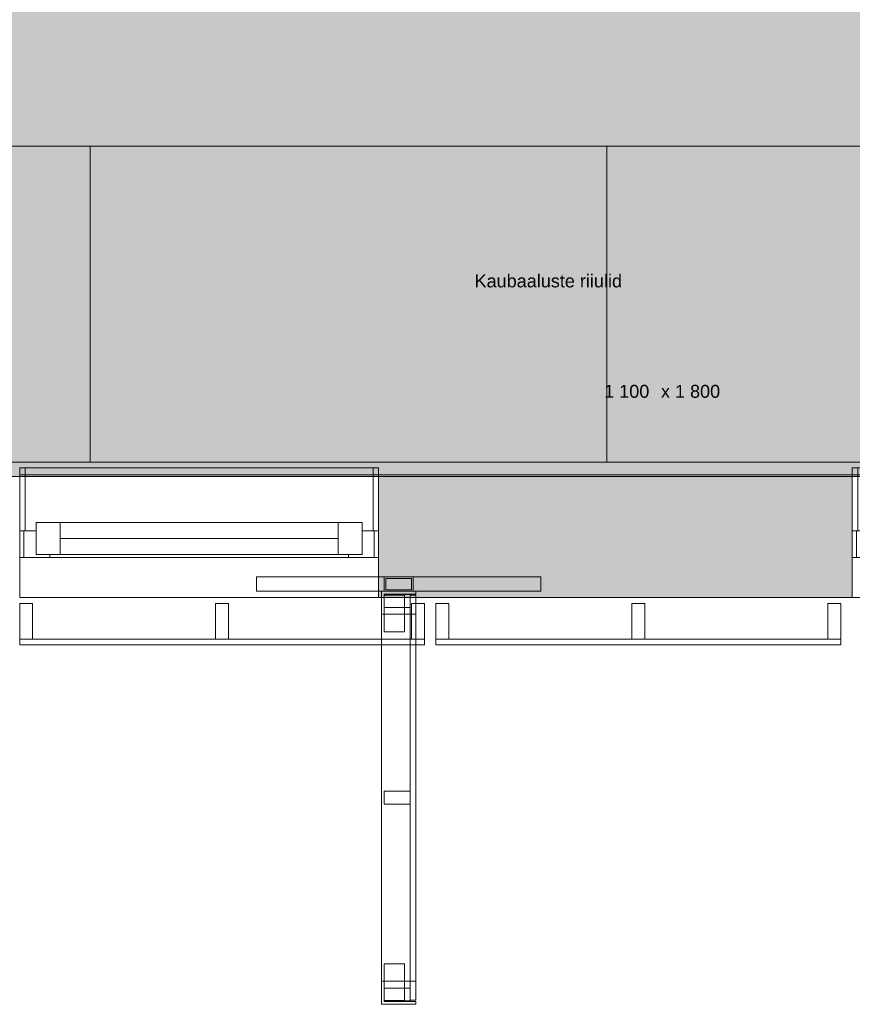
# Model space of a CAD drawing. Header units: millimetres. Extents: x -30 to 102382, y -31808 to 51594.
# Tile 162 of 172: x 84100 to 87000, y 18192 to 21620. Entities that reach past the tile are written whole.
import ezdxf
from ezdxf.enums import TextEntityAlignment as Align

# ---------------------------------------------------------------- set-up
doc = ezdxf.new("R2010")
doc.units = ezdxf.units.MM
doc.header["$MEASUREMENT"] = 0
for name, pattern in [('Dashed', [127, 63.5, -63.5]), ('tl_xref_DASH_2.5-1.25', [3750, 2500, -1250]), ('Wipeout_Contour', [1000, 0, -1000])]:
    doc.linetypes.add(name, pattern=pattern)
for name, color, linetype in [('04 Välissein kandev proj.AR', 7, 'Continuous'), ('06 Põrand proj.AR', 7, 'Continuous'), ('13 Fassaadikate välisosa.AR', 7, 'Continuous'), ('18 Ava katted ja varjestus.AR', 7, 'Continuous'), ('20 Tehnoloogia.AR', 7, 'Continuous'), ('44 Sisustus_ erimööbel tähis.SA', 7, 'Continuous'), ('47 Siseviimistlus_ põrand.SA', 7, 'Continuous'), ('47 Siseviimistlus_ sein.SA', 7, 'Continuous')]:
    doc.layers.add(name, color=color, linetype=linetype)
doc.styles.add('GENERATED_STYLE_3', font='arial.ttf')

# ---------------------------------------------------------------- blocks, each defined once
blk = doc.blocks.new('Bookshelf 02 26[216]_2', base_point=(82545, 20080))
at = {"layer": '20 Tehnoloogia.AR', "color": 7, "linetype": 'Continuous', "lineweight": 20, "flags": 128}
blk.add_lwpolyline([(82545, 20080), (84345, 20080), (84345, 21180), (82545, 21180)], close=True, dxfattribs=at)
blk = doc.blocks.new('FSD-01[457]_2', base_point=(85550, 19588))
at = {"layer": '13 Fassaadikate välisosa.AR', "color": 7, "linetype": 'Continuous', "lineweight": 20}
blk.add_line((86960, 19443), (85550, 19443), dxfattribs=at)
blk.add_line((86960, 19443), (85550, 19443), dxfattribs=at)
blk.add_line((86960, 19443), (85550, 19443), dxfattribs=at)
blk.add_line((86960, 19443), (85550, 19443), dxfattribs=at)
at = {"color": 254, "linetype": 'Wipeout_Contour', "lineweight": 0, "ltscale": 351087.51743}
blk.add_wipeout([(85550, 19588), (85550, 19463), (85595, 19463), (85595, 19588)], dxfattribs=at).dxf.layer = '13 Fassaadikate välisosa.AR'
at = {"color": 254, "linetype": 'Wipeout_Contour', "lineweight": 0, "ltscale": 353749.630937}
blk.add_wipeout([(86232.5, 19588), (86232.5, 19463), (86277.5, 19463), (86277.5, 19588)], dxfattribs=at).dxf.layer = '13 Fassaadikate välisosa.AR'
at = {"color": 254, "linetype": 'Wipeout_Contour', "lineweight": 0, "ltscale": 356412.771488}
blk.add_wipeout([(86915, 19588), (86915, 19463), (86960, 19463), (86960, 19588)], dxfattribs=at).dxf.layer = '13 Fassaadikate välisosa.AR'
at = {"layer": '13 Fassaadikate välisosa.AR', "color": 7, "linetype": 'Continuous', "lineweight": 20}
for p, q in [((85550, 19588), (85595, 19588)), ((85550, 19463), (85550, 19588)), ((85595, 19588), (85595, 19463)), ((86232.5, 19588), (86277.5, 19588)), ((86232.5, 19463), (86232.5, 19588)), ((86277.5, 19588), (86277.5, 19463)), ((86915, 19588), (86960, 19588)), ((86915, 19463), (86915, 19588)), ((86960, 19588), (86960, 19463)), ((85595, 19463), (85550, 19463)), ((86960, 19463), (85550, 19463)), ((85550, 19443), (85550, 19463)), ((86960, 19463), (85550, 19463)), ((85550, 19443), (85550, 19463)), ((86960, 19463), (85550, 19463)), ((85550, 19443), (85550, 19463)), ((86960, 19463), (85550, 19463)), ((85550, 19443), (85550, 19463)), ((86277.5, 19463), (86232.5, 19463)), ((86960, 19463), (86915, 19463)), ((86960, 19443), (86960, 19463)), ((86960, 19443), (86960, 19463)), ((86960, 19443), (86960, 19463)), ((86960, 19443), (86960, 19463))]:
    blk.add_line(p, q, dxfattribs=at)
blk = doc.blocks.new('FSD-02[458]_2', base_point=(85550, 19588))
at = {"layer": '13 Fassaadikate välisosa.AR', "color": 7, "linetype": 'Continuous', "lineweight": 20}
blk.add_line((86960, 19443), (85550, 19443), dxfattribs=at)
blk.add_line((86960, 19443), (85550, 19443), dxfattribs=at)
blk.add_line((86960, 19443), (85550, 19443), dxfattribs=at)
blk.add_line((86960, 19443), (85550, 19443), dxfattribs=at)
blk.add_line((86960, 19443), (85550, 19443), dxfattribs=at)
blk.add_line((86960, 19443), (85550, 19443), dxfattribs=at)
blk.add_line((86960, 19443), (85550, 19443), dxfattribs=at)
blk.add_line((86960, 19443), (85550, 19443), dxfattribs=at)
blk.add_line((86960, 19443), (85550, 19443), dxfattribs=at)
at = {"color": 254, "linetype": 'Wipeout_Contour', "lineweight": 0, "ltscale": 351087.517436}
blk.add_wipeout([(85550, 19588), (85550, 19463), (85595, 19463), (85595, 19588)], dxfattribs=at).dxf.layer = '13 Fassaadikate välisosa.AR'
at = {"color": 254, "linetype": 'Wipeout_Contour', "lineweight": 0, "ltscale": 353749.630943}
blk.add_wipeout([(86232.5, 19588), (86232.5, 19463), (86277.5, 19463), (86277.5, 19588)], dxfattribs=at).dxf.layer = '13 Fassaadikate välisosa.AR'
at = {"color": 254, "linetype": 'Wipeout_Contour', "lineweight": 0, "ltscale": 356412.771494}
blk.add_wipeout([(86915, 19588), (86915, 19463), (86960, 19463), (86960, 19588)], dxfattribs=at).dxf.layer = '13 Fassaadikate välisosa.AR'
at = {"layer": '13 Fassaadikate välisosa.AR', "color": 7, "linetype": 'Continuous', "lineweight": 20}
for p, q in [((85550, 19588), (85595, 19588)), ((85550, 19463), (85550, 19588)), ((85595, 19588), (85595, 19463)), ((86232.5, 19588), (86277.5, 19588)), ((86232.5, 19463), (86232.5, 19588)), ((86277.5, 19588), (86277.5, 19463)), ((86915, 19588), (86960, 19588)), ((86915, 19463), (86915, 19588)), ((86960, 19588), (86960, 19463)), ((85595, 19463), (85550, 19463)), ((86960, 19463), (85550, 19463)), ((85550, 19443), (85550, 19463)), ((86960, 19463), (85550, 19463)), ((85550, 19443), (85550, 19463)), ((86960, 19463), (85550, 19463)), ((85550, 19443), (85550, 19463)), ((86960, 19463), (85550, 19463)), ((85550, 19443), (85550, 19463)), ((86960, 19463), (85550, 19463)), ((85550, 19443), (85550, 19463)), ((86960, 19463), (85550, 19463)), ((85550, 19443), (85550, 19463)), ((86960, 19463), (85550, 19463)), ((85550, 19443), (85550, 19463)), ((86960, 19463), (85550, 19463)), ((85550, 19443), (85550, 19463)), ((86960, 19463), (85550, 19463)), ((85550, 19443), (85550, 19463)), ((86277.5, 19463), (86232.5, 19463)), ((86960, 19463), (86915, 19463)), ((86960, 19443), (86960, 19463)), ((86960, 19443), (86960, 19463)), ((86960, 19443), (86960, 19463)), ((86960, 19443), (86960, 19463)), ((86960, 19443), (86960, 19463)), ((86960, 19443), (86960, 19463)), ((86960, 19443), (86960, 19463)), ((86960, 19443), (86960, 19463)), ((86960, 19443), (86960, 19463))]:
    blk.add_line(p, q, dxfattribs=at)
blk = doc.blocks.new('FSD-02[459]_2', base_point=(85550, 19588))
at = {"layer": '13 Fassaadikate välisosa.AR', "color": 7, "linetype": 'Continuous', "lineweight": 20}
blk.add_line((86960, 19443), (85550, 19443), dxfattribs=at)
blk.add_line((86960, 19443), (85550, 19443), dxfattribs=at)
blk.add_line((86960, 19443), (85550, 19443), dxfattribs=at)
blk.add_line((86960, 19443), (85550, 19443), dxfattribs=at)
blk.add_line((86960, 19443), (85550, 19443), dxfattribs=at)
blk.add_line((86960, 19443), (85550, 19443), dxfattribs=at)
blk.add_line((86960, 19443), (85550, 19443), dxfattribs=at)
blk.add_line((86960, 19443), (85550, 19443), dxfattribs=at)
blk.add_line((86960, 19443), (85550, 19443), dxfattribs=at)
at = {"color": 254, "linetype": 'Wipeout_Contour', "lineweight": 0, "ltscale": 351087.517436}
blk.add_wipeout([(85550, 19588), (85550, 19463), (85595, 19463), (85595, 19588)], dxfattribs=at).dxf.layer = '13 Fassaadikate välisosa.AR'
at = {"color": 254, "linetype": 'Wipeout_Contour', "lineweight": 0, "ltscale": 353749.630943}
blk.add_wipeout([(86232.5, 19588), (86232.5, 19463), (86277.5, 19463), (86277.5, 19588)], dxfattribs=at).dxf.layer = '13 Fassaadikate välisosa.AR'
at = {"color": 254, "linetype": 'Wipeout_Contour', "lineweight": 0, "ltscale": 356412.771494}
blk.add_wipeout([(86915, 19588), (86915, 19463), (86960, 19463), (86960, 19588)], dxfattribs=at).dxf.layer = '13 Fassaadikate välisosa.AR'
at = {"layer": '13 Fassaadikate välisosa.AR', "color": 7, "linetype": 'Continuous', "lineweight": 20}
for p, q in [((85550, 19588), (85595, 19588)), ((85550, 19463), (85550, 19588)), ((85595, 19588), (85595, 19463)), ((86232.5, 19588), (86277.5, 19588)), ((86232.5, 19463), (86232.5, 19588)), ((86277.5, 19588), (86277.5, 19463)), ((86915, 19588), (86960, 19588)), ((86915, 19463), (86915, 19588)), ((86960, 19588), (86960, 19463)), ((85595, 19463), (85550, 19463)), ((86960, 19463), (85550, 19463)), ((85550, 19443), (85550, 19463)), ((86960, 19463), (85550, 19463)), ((85550, 19443), (85550, 19463)), ((86960, 19463), (85550, 19463)), ((85550, 19443), (85550, 19463)), ((86960, 19463), (85550, 19463)), ((85550, 19443), (85550, 19463)), ((86960, 19463), (85550, 19463)), ((85550, 19443), (85550, 19463)), ((86960, 19463), (85550, 19463)), ((85550, 19443), (85550, 19463)), ((86960, 19463), (85550, 19463)), ((85550, 19443), (85550, 19463)), ((86960, 19463), (85550, 19463)), ((85550, 19443), (85550, 19463)), ((86960, 19463), (85550, 19463)), ((85550, 19443), (85550, 19463)), ((86277.5, 19463), (86232.5, 19463)), ((86960, 19463), (86915, 19463)), ((86960, 19443), (86960, 19463)), ((86960, 19443), (86960, 19463)), ((86960, 19443), (86960, 19463)), ((86960, 19443), (86960, 19463)), ((86960, 19443), (86960, 19463)), ((86960, 19443), (86960, 19463)), ((86960, 19443), (86960, 19463)), ((86960, 19443), (86960, 19463)), ((86960, 19443), (86960, 19463))]:
    blk.add_line(p, q, dxfattribs=at)
blk = doc.blocks.new('FSD-01[460]_2', base_point=(84100, 19588))
at = {"layer": '13 Fassaadikate välisosa.AR', "color": 7, "linetype": 'Continuous', "lineweight": 20}
blk.add_line((85510, 19443), (84100, 19443), dxfattribs=at)
blk.add_line((85510, 19443), (84100, 19443), dxfattribs=at)
blk.add_line((85510, 19443), (84100, 19443), dxfattribs=at)
blk.add_line((85510, 19443), (84100, 19443), dxfattribs=at)
at = {"color": 254, "linetype": 'Wipeout_Contour', "lineweight": 0, "ltscale": 345435.26236}
blk.add_wipeout([(84100, 19588), (84100, 19463), (84145, 19463), (84145, 19588)], dxfattribs=at).dxf.layer = '13 Fassaadikate välisosa.AR'
at = {"color": 254, "linetype": 'Wipeout_Contour', "lineweight": 0, "ltscale": 348095.114842}
blk.add_wipeout([(84782.5, 19588), (84782.5, 19463), (84827.5, 19463), (84827.5, 19588)], dxfattribs=at).dxf.layer = '13 Fassaadikate välisosa.AR'
at = {"color": 254, "linetype": 'Wipeout_Contour', "lineweight": 0, "ltscale": 350756.045238}
blk.add_wipeout([(85465, 19588), (85465, 19463), (85510, 19463), (85510, 19588)], dxfattribs=at).dxf.layer = '13 Fassaadikate välisosa.AR'
at = {"layer": '13 Fassaadikate välisosa.AR', "color": 7, "linetype": 'Continuous', "lineweight": 20}
for p, q in [((84100, 19588), (84145, 19588)), ((84100, 19463), (84100, 19588)), ((84145, 19588), (84145, 19463)), ((84782.5, 19588), (84827.5, 19588)), ((84782.5, 19463), (84782.5, 19588)), ((84827.5, 19588), (84827.5, 19463)), ((85465, 19588), (85510, 19588)), ((85465, 19463), (85465, 19588)), ((85510, 19588), (85510, 19463)), ((84145, 19463), (84100, 19463)), ((85510, 19463), (84100, 19463)), ((84100, 19443), (84100, 19463)), ((85510, 19463), (84100, 19463)), ((84100, 19443), (84100, 19463)), ((85510, 19463), (84100, 19463)), ((84100, 19443), (84100, 19463)), ((85510, 19463), (84100, 19463)), ((84100, 19443), (84100, 19463)), ((84827.5, 19463), (84782.5, 19463)), ((85510, 19463), (85465, 19463)), ((85510, 19443), (85510, 19463)), ((85510, 19443), (85510, 19463)), ((85510, 19443), (85510, 19463)), ((85510, 19443), (85510, 19463))]:
    blk.add_line(p, q, dxfattribs=at)
blk = doc.blocks.new('FSD-02[461]_2', base_point=(84100, 19588))
at = {"layer": '13 Fassaadikate välisosa.AR', "color": 7, "linetype": 'Continuous', "lineweight": 20}
blk.add_line((85510, 19443), (84100, 19443), dxfattribs=at)
blk.add_line((85510, 19443), (84100, 19443), dxfattribs=at)
blk.add_line((85510, 19443), (84100, 19443), dxfattribs=at)
blk.add_line((85510, 19443), (84100, 19443), dxfattribs=at)
blk.add_line((85510, 19443), (84100, 19443), dxfattribs=at)
blk.add_line((85510, 19443), (84100, 19443), dxfattribs=at)
blk.add_line((85510, 19443), (84100, 19443), dxfattribs=at)
blk.add_line((85510, 19443), (84100, 19443), dxfattribs=at)
blk.add_line((85510, 19443), (84100, 19443), dxfattribs=at)
at = {"color": 254, "linetype": 'Wipeout_Contour', "lineweight": 0, "ltscale": 345435.262366}
blk.add_wipeout([(84100, 19588), (84100, 19463), (84145, 19463), (84145, 19588)], dxfattribs=at).dxf.layer = '13 Fassaadikate välisosa.AR'
at = {"color": 254, "linetype": 'Wipeout_Contour', "lineweight": 0, "ltscale": 348095.114848}
blk.add_wipeout([(84782.5, 19588), (84782.5, 19463), (84827.5, 19463), (84827.5, 19588)], dxfattribs=at).dxf.layer = '13 Fassaadikate välisosa.AR'
at = {"color": 254, "linetype": 'Wipeout_Contour', "lineweight": 0, "ltscale": 350756.045244}
blk.add_wipeout([(85465, 19588), (85465, 19463), (85510, 19463), (85510, 19588)], dxfattribs=at).dxf.layer = '13 Fassaadikate välisosa.AR'
at = {"layer": '13 Fassaadikate välisosa.AR', "color": 7, "linetype": 'Continuous', "lineweight": 20}
for p, q in [((84100, 19588), (84145, 19588)), ((84100, 19463), (84100, 19588)), ((84145, 19588), (84145, 19463)), ((84782.5, 19588), (84827.5, 19588)), ((84782.5, 19463), (84782.5, 19588)), ((84827.5, 19588), (84827.5, 19463)), ((85465, 19588), (85510, 19588)), ((85465, 19463), (85465, 19588)), ((85510, 19588), (85510, 19463)), ((84145, 19463), (84100, 19463)), ((85510, 19463), (84100, 19463)), ((84100, 19443), (84100, 19463)), ((85510, 19463), (84100, 19463)), ((84100, 19443), (84100, 19463)), ((85510, 19463), (84100, 19463)), ((84100, 19443), (84100, 19463)), ((85510, 19463), (84100, 19463)), ((84100, 19443), (84100, 19463)), ((85510, 19463), (84100, 19463)), ((84100, 19443), (84100, 19463)), ((85510, 19463), (84100, 19463)), ((84100, 19443), (84100, 19463)), ((85510, 19463), (84100, 19463)), ((84100, 19443), (84100, 19463)), ((85510, 19463), (84100, 19463)), ((84100, 19443), (84100, 19463)), ((85510, 19463), (84100, 19463)), ((84100, 19443), (84100, 19463)), ((84827.5, 19463), (84782.5, 19463)), ((85510, 19463), (85465, 19463)), ((85510, 19443), (85510, 19463)), ((85510, 19443), (85510, 19463)), ((85510, 19443), (85510, 19463)), ((85510, 19443), (85510, 19463)), ((85510, 19443), (85510, 19463)), ((85510, 19443), (85510, 19463)), ((85510, 19443), (85510, 19463)), ((85510, 19443), (85510, 19463)), ((85510, 19443), (85510, 19463))]:
    blk.add_line(p, q, dxfattribs=at)
blk = doc.blocks.new('FSV-02[560]_2', base_point=(84925, 18192))
at = {"layer": '18 Ava katted ja varjestus.AR', "color": 7, "linetype": 'Continuous', "lineweight": 20}
for p, q in [((85914.9, 19680), (84925, 19680)), ((84925, 19630), (84925, 19680)), ((85914.9, 19680), (84925, 19680)), ((84925, 19630), (84925, 19680)), ((85369.9, 19680), (85469.9, 19680)), ((85914.9, 19630), (85914.9, 19680)), ((85914.9, 19630), (85914.9, 19680)), ((85374.9, 19675), (85464.9, 19675)), ((85369.9, 19489.3), (85439.9, 19489.3)), ((85439.9, 19489.3), (85369.9, 19489.3)), ((85439.9, 18332.8), (85369.9, 18332.8)), ((85369.9, 18332.8), (85439.9, 18332.8))]:
    blk.add_line(p, q, dxfattribs=at)
at = {"color": 254, "linetype": 'Wipeout_Contour', "lineweight": 0, "ltscale": 350536.00586}
blk.add_wipeout([(85369.9, 19573.6), (85459.9, 19573.6), (85459.9, 19618.6), (85369.9, 19618.6)], dxfattribs=at).dxf.layer = '18 Ava katted ja varjestus.AR'
at = {"color": 254, "linetype": 'Wipeout_Contour', "lineweight": 0, "ltscale": 349933.449179}
blk.add_wipeout([(85369.9, 18888.5), (85459.9, 18888.5), (85459.9, 18933.5), (85369.9, 18933.5)], dxfattribs=at).dxf.layer = '18 Ava katted ja varjestus.AR'
at = {"color": 254, "linetype": 'Wipeout_Contour', "lineweight": 0, "ltscale": 349351.326582}
blk.add_wipeout([(85369.9, 18203.5), (85459.9, 18203.5), (85459.9, 18248.5), (85369.9, 18248.5)], dxfattribs=at).dxf.layer = '18 Ava katted ja varjestus.AR'
at = {"layer": '18 Ava katted ja varjestus.AR', "color": 7, "linetype": 'Continuous', "lineweight": 20}
for p, q in [((85369.9, 19573.6), (85369.9, 19618.6)), ((85369.9, 19618.6), (85459.9, 19618.6)), ((85459.9, 19618.6), (85459.9, 19573.6)), ((85459.9, 19573.6), (85369.9, 19573.6)), ((85369.9, 18888.5), (85369.9, 18933.5)), ((85369.9, 18933.5), (85459.9, 18933.5)), ((85459.9, 18933.5), (85459.9, 18888.5)), ((85459.9, 18888.5), (85369.9, 18888.5)), ((85369.9, 18203.5), (85369.9, 18248.5)), ((85369.9, 18248.5), (85459.9, 18248.5)), ((85459.9, 18248.5), (85459.9, 18203.5)), ((85459.9, 18203.5), (85369.9, 18203.5))]:
    blk.add_line(p, q, dxfattribs=at)
at = {"color": 254, "linetype": 'Wipeout_Contour', "lineweight": 0, "ltscale": 525742.155762}
blk.add_wipeout([(85359.9, 19550.1), (85369.9, 19550.1), (85369.9, 19620.1), (85479.9, 19620.1), (85479.9, 19630.1), (85359.9, 19630.1)], dxfattribs=at).dxf.layer = '18 Ava katted ja varjestus.AR'
at = {"color": 254, "linetype": 'Wipeout_Contour', "lineweight": 0, "ltscale": 523954.228451}
blk.add_wipeout([(85359.9, 18192), (85479.9, 18192), (85479.9, 18202), (85369.9, 18202), (85369.9, 18272), (85359.9, 18272)], dxfattribs=at).dxf.layer = '18 Ava katted ja varjestus.AR'
at = {"layer": '18 Ava katted ja varjestus.AR', "color": 7, "linetype": 'Continuous', "lineweight": 20}
for p, q in [((85369.9, 19630), (85369.9, 19680)), ((85469.9, 19680), (85469.9, 19630)), ((85374.9, 19635), (85374.9, 19675)), ((85464.9, 19675), (85464.9, 19635)), ((85914.9, 19630), (84925, 19630)), ((85914.9, 19630), (84925, 19630)), ((85479.9, 19630.1), (85359.9, 19630.1)), ((85359.9, 19630.1), (85359.9, 19550.1)), ((85469.9, 19630), (85369.9, 19630)), ((85369.9, 19620.1), (85479.9, 19620.1)), ((85369.9, 19550.1), (85369.9, 19620.1)), ((85369.9, 19489.3), (85369.9, 19616.6)), ((85369.9, 19616.6), (85439.9, 19616.6)), ((85369.9, 19616.6), (85369.9, 19489.3)), ((85439.9, 19616.6), (85369.9, 19616.6)), ((85464.9, 19635), (85374.9, 19635)), ((85439.9, 19489.3), (85439.9, 19616.6)), ((85439.9, 19616.6), (85439.9, 19489.3)), ((85459.9, 19616), (85459.9, 18206)), ((85479.9, 19616), (85459.9, 19616)), ((85459.9, 19616), (85459.9, 18206)), ((85479.9, 19616), (85459.9, 19616)), ((85459.9, 19616), (85459.9, 18206)), ((85479.9, 19616), (85459.9, 19616)), ((85459.9, 19616), (85459.9, 18206)), ((85479.9, 19616), (85459.9, 19616)), ((85459.9, 19616), (85459.9, 18206)), ((85479.9, 19616), (85459.9, 19616)), ((85459.9, 19616), (85459.9, 18206)), ((85479.9, 19616), (85459.9, 19616)), ((85459.9, 19616), (85459.9, 18206)), ((85479.9, 19616), (85459.9, 19616)), ((85459.9, 19616), (85459.9, 18206)), ((85479.9, 19616), (85459.9, 19616)), ((85459.9, 19616), (85459.9, 18206)), ((85479.9, 19616), (85459.9, 19616)), ((85479.9, 19620.1), (85479.9, 19630.1)), ((85479.9, 19616), (85479.9, 18206)), ((85479.9, 19616), (85479.9, 18206)), ((85479.9, 19616), (85479.9, 18206)), ((85479.9, 19616), (85479.9, 18206)), ((85479.9, 19616), (85479.9, 18206)), ((85479.9, 19616), (85479.9, 18206)), ((85479.9, 19616), (85479.9, 18206)), ((85479.9, 19616), (85479.9, 18206)), ((85479.9, 19616), (85479.9, 18206)), ((85359.9, 19550.1), (85369.9, 19550.1)), ((85359.9, 19550.1), (85359.9, 18272)), ((85479.9, 19550.1), (85359.9, 19550.1)), ((85359.9, 19550.1), (85359.9, 18272)), ((85479.9, 19550.1), (85359.9, 19550.1)), ((85479.9, 19550.1), (85479.9, 18272)), ((85479.9, 19550.1), (85479.9, 18272)), ((85369.9, 18332.8), (85369.9, 18205.5)), ((85369.9, 18205.5), (85369.9, 18332.8)), ((85439.9, 18332.8), (85439.9, 18205.5)), ((85439.9, 18205.5), (85439.9, 18332.8)), ((85369.9, 18272), (85359.9, 18272)), ((85359.9, 18272), (85359.9, 18192)), ((85479.9, 18272), (85359.9, 18272)), ((85479.9, 18272), (85359.9, 18272)), ((85369.9, 18202), (85369.9, 18272)), ((85439.9, 18205.5), (85369.9, 18205.5)), ((85369.9, 18205.5), (85439.9, 18205.5)), ((85479.9, 18206), (85459.9, 18206)), ((85479.9, 18206), (85459.9, 18206)), ((85479.9, 18206), (85459.9, 18206)), ((85479.9, 18206), (85459.9, 18206)), ((85479.9, 18206), (85459.9, 18206)), ((85479.9, 18206), (85459.9, 18206)), ((85479.9, 18206), (85459.9, 18206)), ((85479.9, 18206), (85459.9, 18206)), ((85479.9, 18206), (85459.9, 18206)), ((85359.9, 18192), (85479.9, 18192)), ((85479.9, 18202), (85369.9, 18202)), ((85479.9, 18192), (85479.9, 18202))]:
    blk.add_line(p, q, dxfattribs=at)
blk = doc.blocks.new('Bookshelf 02 26[617]_2', base_point=(84345, 20080))
at = {"layer": '20 Tehnoloogia.AR', "color": 7, "linetype": 'Continuous', "lineweight": 20, "flags": 128}
blk.add_lwpolyline([(84345, 20080), (86145, 20080), (86145, 21180), (84345, 21180)], close=True, dxfattribs=at)
blk = doc.blocks.new('Bookshelf 02 26[618]_2', base_point=(86145, 20080))
at = {"layer": '20 Tehnoloogia.AR', "color": 7, "linetype": 'Continuous', "lineweight": 20, "flags": 128}
blk.add_lwpolyline([(86145, 20080), (87945, 20080), (87945, 21180), (86145, 21180)], close=True, dxfattribs=at)
blk = doc.blocks.new('Label_48_2', base_point=(85945, 20743.5))
at = {"layer": '44 Sisustus_ erimööbel tähis.SA', "color": 8, "lineweight": 13, "insert": (85684.3, 20733), "char_height": 45, "attachment_point": 1, "style": 'GENERATED_STYLE_3'}
blk.add_mtext('{\\A1;\\fArial|b0|i0|c0|p0;Kaubaaluste riiulid {\\A1;\\fArial|b0|i0|c0|p0;\\H0.66000x;\\S^  ;}{\\A1;\\fArial|b0|i0|c0|p0;\\H0.66000x;\\S^  ;}}', dxfattribs=at)
blk = doc.blocks.new('Label_49_2', base_point=(86509.8, 20288.8))
at = {"layer": '44 Sisustus_ erimööbel tähis.SA', "color": 8, "lineweight": 13, "insert": (86135.7, 20348.6), "char_height": 45, "attachment_point": 1, "style": 'GENERATED_STYLE_3'}
blk.add_mtext('{\\A1;\\fArial|b0|i0|c0|p0;1\xa0100{\\A1;\\fArial|b0|i0|c0|p0;\\H0.66000x;\\S^  ;}{\\A1;\\fArial|b0|i0|c0|p0;\\H0.66000x;\\S^  ;} x 1\xa0800{\\A1;\\fArial|b0|i0|c0|p0;\\H0.66000x;\\S^  ;}{\\A1;\\fArial|b0|i0|c0|p0;\\H0.66000x;\\S^  ;}{\\A1;\\fArial|b0|i0|c0|p0;\\H0.66000x;\\S^  ;}{\\A1;\\fArial|b0|i0|c0|p0;\\H0.66000x;\\S^  ;}{\\A1;\\fArial|b0|i0|c0|p0;\\H0.66000x;\\S^  ;}{\\A1;\\fArial|b0|i0|c0|p0;\\H0.66000x;\\S^  ;}{\\A1;\\fArial|b0|i0|c0|p0;\\H0.66000x;\\S^  ;}{\\A1;\\fArial|b0|i0|c0|p0;\\H0.66000x;\\S^  ;}{\\A1;\\fArial|b0|i0|c0|p0;\\H0.66000x;\\S^  ;}}', dxfattribs=at)
at = {"layer": '44 Sisustus_ erimööbel tähis.SA', "color": 8, "lineweight": 13, "style": 'GENERATED_STYLE_3'}
blk.add_attdef('DUMMY_92', text='', height=45, rotation=360, dxfattribs=at).set_placement((86135.7, 20359.5), align=Align.TOP_LEFT)
blk = doc.blocks.new('Window 26')
at = {"layer": '04 Välissein kandev proj.AR', "color": 7, "linetype": 'Continuous', "lineweight": 13}
for p, q in [((-625, 190), (-625, 220)), ((-625, 220), (625, 220)), ((-606, 220), (-625, 220)), ((-625, 220), (-625, 0)), ((-606, 0), (-606, 220)), ((625, 220), (606, 220)), ((606, 220), (606, 0)), ((625, 220), (625, 190)), ((625, 0), (625, 220)), ((-625, 0), (-625, 190)), ((-625, 0), (-625, 190)), ((625, 0), (625, 190)), ((625, 0), (625, 190)), ((-625, 0), (-606, 0)), ((-625, 0), (-610, 0)), ((-625, -92), (-625, 0)), ((-625, -92), (-625, 0)), ((-610, 0), (-568, 0)), ((-610, -92), (-610, 0)), ((-568, 30), (-484, 30)), ((-568, -82), (-568, 30)), ((-568, 0), (-568, -82)), ((-484, 30), (484, 30)), ((-484, 30), (-484, -82)), ((-484, 30), (484, 30)), ((484, -82), (484, 30)), ((484, 30), (568, 30)), ((568, 30), (568, -82)), ((568, -82), (568, 0)), ((568, 0), (610, 0)), ((606, 0), (625, 0)), ((610, 0), (625, 0)), ((610, -92), (610, 0)), ((625, -92), (625, 0)), ((625, -92), (625, 0)), ((-484, -26), (484, -26)), ((-610, -92), (-625, -92)), ((-625, -160), (-625, -92)), ((-520, -92), (-610, -92)), ((-568, -82), (-520, -82)), ((-484, -82), (-568, -82)), ((-520, -82), (-520, -92)), ((520, -92), (-520, -92)), ((484, -82), (-484, -82)), ((568, -82), (484, -82)), ((520, -92), (520, -82)), ((520, -82), (568, -82)), ((610, -92), (520, -92)), ((625, -92), (610, -92)), ((625, -160), (625, -92)), ((-625, -210), (-625, -160)), ((625, -210), (625, -160)), ((-625, -232), (-625, -210)), ((-625, -232), (625, -232)), ((625, -232), (625, -210))]:
    blk.add_line(p, q, dxfattribs=at)
at = {"layer": '04 Välissein kandev proj.AR', "color": 7, "linetype": 'Continuous', "lineweight": 20}
for p, q in [((-625, 190), (-706, 190)), ((-625, 190), (-706, 190)), ((625, 190), (706, 190)), ((625, 190), (706, 190))]:
    blk.add_line(p, q, dxfattribs=at)
at = {"layer": '04 Välissein kandev proj.AR', "color": 7, "linetype": 'Dashed', "lineweight": 13}
blk.add_line((-625, 190), (625, 190), dxfattribs=at)
blk = doc.blocks.new('Rectangular Window Opening 26_2')
at = {"layer": '47 Siseviimistlus_ sein.SA', "color": 7, "linetype": 'Continuous', "lineweight": 13}
for p, q in [((-625, 5), (625, 5)), ((-625, 0), (-625, 5)), ((-625, 0), (625, 0)), ((625, 0), (625, 5))]:
    blk.add_line(p, q, dxfattribs=at)

msp = doc.modelspace()

# ---------------------------------------------------------------- hatches: boundary and pattern name
at = {"layer": '04 Välissein kandev proj.AR', "linetype": 'Continuous', "lineweight": 13}
msp.add_hatch(color=252, dxfattribs=at).paths.add_polyline_path([(85350, 20030), (85350, 19840), (87000, 19840), (87000, 20030)])
at = {"layer": '47 Siseviimistlus_ põrand.SA', "linetype": 'Continuous', "lineweight": 0}
msp.add_hatch(color=27, dxfattribs=at).paths.add_polyline_path([(89570, 37970), (82490, 37970), (82490, 27500), (82540, 27500), (82540, 20030), (89570, 20030)])
at = {"layer": '47 Siseviimistlus_ sein.SA', "linetype": 'Continuous', "lineweight": 13}
msp.add_hatch(color=252, dxfattribs=at).paths.add_polyline_path([(85350, 20035), (85350, 20030), (87000, 20030), (87000, 20035)])

# ---------------------------------------------------------------- linework, layer by layer
at = {"layer": '04 Välissein kandev proj.AR', "color": 7, "linetype": 'Continuous', "lineweight": 20}
for p, q in [((85350, 20030), (85431, 20030)), ((85350, 19840), (85350, 20030)), ((87000, 20030), (86919, 20030)), ((87000, 19840), (87000, 20030)), ((85350, 19748), (85350, 19840)), ((87000, 19748), (87000, 19840)), ((87000, 19680), (87000, 19748)), ((87000, 19630), (87000, 19680)), ((87000, 19608), (87000, 19630))]:
    msp.add_line(p, q, dxfattribs=at)
at = {"layer": '04 Välissein kandev proj.AR', "color": 7, "linetype": 'Continuous', "lineweight": 20, "flags": 128}
msp.add_lwpolyline([(87000, 20030), (85350, 20030)], dxfattribs=at)
at = {"layer": '06 Põrand proj.AR', "color": 7, "linetype": 'Continuous', "lineweight": 20, "flags": 128}
msp.add_lwpolyline([(82490, 20030), (89570, 20030), (89570, 37970), (82490, 37970)], close=True, dxfattribs=at)
at = {"layer": '47 Siseviimistlus_ põrand.SA', "color": 253, "linetype": 'tl_xref_DASH_2.5-1.25', "lineweight": 13, "flags": 128}
msp.add_lwpolyline([(89570, 37970), (82490, 37970), (82490, 27500), (82540, 27500), (82540, 20030), (89570, 20030)], close=True, dxfattribs=at)
at = {"layer": '47 Siseviimistlus_ sein.SA', "color": 7, "linetype": 'Continuous', "lineweight": 20}
for p, q in [((85350, 20035), (85350, 20030)), ((87000, 20035), (87000, 20030))]:
    msp.add_line(p, q, dxfattribs=at)
at = {"layer": '47 Siseviimistlus_ sein.SA', "color": 7, "linetype": 'Continuous', "lineweight": 20, "flags": 128}
for points in [[(87000, 20035), (85350, 20035)], [(85350, 20030), (87000, 20030)]]:
    msp.add_lwpolyline(points, dxfattribs=at)

# ---------------------------------------------------------------- block references
at = {"layer": '04 Välissein kandev proj.AR', "color": 7, "linetype": 'Continuous', "lineweight": 13, "zscale": 1000}
msp.add_blockref('Window 26', (87625, 19840), dxfattribs=at)
at = {"layer": '13 Fassaadikate välisosa.AR', "color": 7, "linetype": 'Continuous', "lineweight": 20}
for name, p in [('FSD-01[460]_2', (84100, 19588)), ('FSD-01[457]_2', (85550, 19588))]:
    msp.add_blockref(name, p, dxfattribs=at)
at = {"layer": '20 Tehnoloogia.AR', "color": 7, "linetype": 'Continuous', "lineweight": 20}
for name, p in [('Bookshelf 02 26[216]_2', (82545, 20080)), ('Bookshelf 02 26[617]_2', (84345, 20080)), ('Bookshelf 02 26[618]_2', (86145, 20080))]:
    msp.add_blockref(name, p, dxfattribs=at)
at = {"layer": '44 Sisustus_ erimööbel tähis.SA', "color": 11, "linetype": 'Continuous', "lineweight": 13}
for name, p in [('Label_48_2', (85945, 20743.5)), ('Label_49_2', (86509.8, 20288.8))]:
    msp.add_blockref(name, p, dxfattribs=at)
at = {"layer": '47 Siseviimistlus_ sein.SA', "color": 7, "linetype": 'Continuous', "lineweight": 13, "xscale": -1, "zscale": 1000, "rotation": 180}
for p in [(84725, 20035), (87625, 20035)]:
    msp.add_blockref('Rectangular Window Opening 26_2', p, dxfattribs=at)

# ---------------------------------------------------------------- next in the draw order: block references
at = {"layer": '13 Fassaadikate välisosa.AR', "color": 7, "linetype": 'Continuous', "lineweight": 20}
for name, p in [('FSD-02[461]_2', (84100, 19588)), ('FSD-02[458]_2', (85550, 19588))]:
    msp.add_blockref(name, p, dxfattribs=at)

# ---------------------------------------------------------------- next in the draw order: block references
msp.add_blockref('FSD-02[459]_2', (85550, 19588), dxfattribs=at)

# ---------------------------------------------------------------- next in the draw order: block references
at = {"layer": '18 Ava katted ja varjestus.AR', "color": 7, "linetype": 'Continuous', "lineweight": 20}
msp.add_blockref('FSV-02[560]_2', (84925, 18192), dxfattribs=at)

# ---------------------------------------------------------------- next in the draw order: hatches: boundary and pattern name
at = {"layer": '04 Välissein kandev proj.AR', "linetype": 'Continuous', "lineweight": 13}
for points in [[(85350, 19680), (87000, 19680), (87000, 19748), (87000, 19840), (85350, 19840), (85350, 19748)], [(85350, 19680), (85350, 19630), (87000, 19630), (87000, 19680)], [(87000, 19630), (85350, 19630), (85350, 19608), (87000, 19608)]]:
    msp.add_hatch(color=252, dxfattribs=at).paths.add_polyline_path(points)

# ---------------------------------------------------------------- next in the draw order: linework, layer by layer
at = {"layer": '04 Välissein kandev proj.AR', "color": 7, "linetype": 'Continuous', "lineweight": 20}
for p, q in [((85350, 19680), (85350, 19748)), ((85350, 19630), (85350, 19680)), ((85350, 19608), (85350, 19630))]:
    msp.add_line(p, q, dxfattribs=at)
at = {"layer": '04 Välissein kandev proj.AR', "color": 7, "linetype": 'Continuous', "lineweight": 20, "flags": 128}
msp.add_lwpolyline([(85350, 19608), (87000, 19608)], dxfattribs=at)

# ---------------------------------------------------------------- next in the draw order: block references
at = {"layer": '04 Välissein kandev proj.AR', "color": 7, "linetype": 'Continuous', "lineweight": 13, "zscale": 1000}
msp.add_blockref('Window 26', (84725, 19840), dxfattribs=at)

doc.saveas('drawing.dxf')
